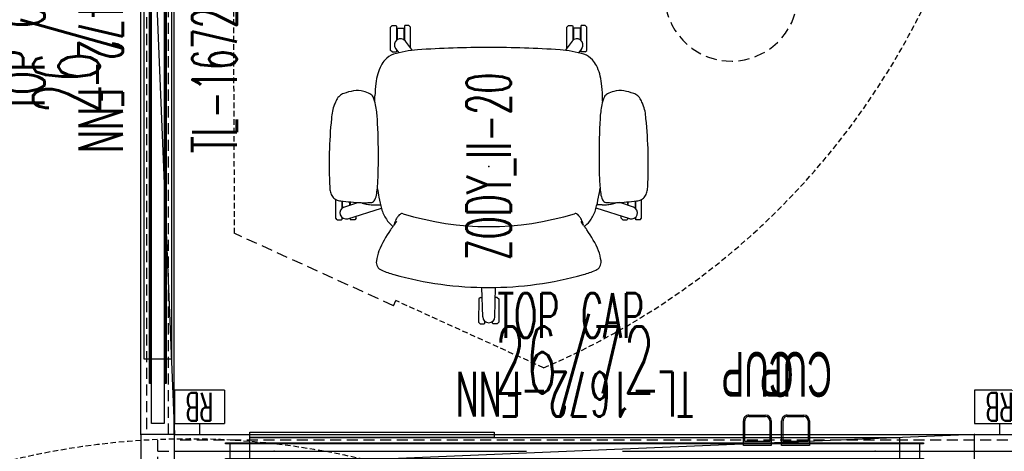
# Model space of a CAD drawing. Header units: inches. Extents: x -44 to 557, y -127 to 150.
# Tile 12 of 250: x 3 to 92, y 13 to 52. Entities that reach past the tile are written whole.
import ezdxf
from ezdxf.enums import TextEntityAlignment as Align

# ---------------------------------------------------------------- set-up
doc = ezdxf.new("R2010")
doc.units = ezdxf.units.IN
doc.header["$MEASUREMENT"] = 0
doc.linetypes.add('DASHEDX2', pattern=[1.5, 1, -0.5])
for name, color, linetype in [('A-FURN-P-COMP', 86, 'Continuous'), ('A-FURN-P-COMP-TEXT2', 86, 'Continuous'), ('A-FURN-P-PNLS', 5, 'Continuous'), ('A-FURN-P-PNLS-ACCESS', 4, 'Continuous'), ('A-FURN-P-PNLS-CON', 104, 'Continuous'), ('A-FURN-P-PNLS-CON-SYMBOL', 104, 'Continuous'), ('A-FURN-P-PNLS-CON-TEXT2', 104, 'Continuous'), ('A-FURN-P-PNLS-CON-TEXT3', 104, 'Continuous'), ('A-FURN-P-PNLS-POWR', 230, 'Continuous'), ('A-FURN-P-PNLS-TEXT2', 5, 'Continuous'), ('A-FURN-P-PNLS-TEXT3', 4, 'Continuous'), ('A-FURN-P-PNLS-TEXT4', 4, 'Continuous'), ('A-FURN-P-SEAT', 12, 'Continuous'), ('A-FURN-P-SEAT-TEXT2', 12, 'Continuous'), ('A-FURN-P-TABLE', 3, 'Continuous'), ('A-FURN-P-TABLE-SWING', 3, 'Continuous'), ('A-FURN-P-TEXT_UTEXT', 7, 'Continuous'), ('A-FURN-P-WKSF-ACC', 202, 'Continuous'), ('PSATTR', 7, 'Continuous')]:
    doc.layers.add(name, color=color, linetype=linetype)
doc.styles.add('0', font='TXT.SHX')
doc.styles.add('CAD_FNT', font='TXT.SHX', dxfattribs={"width": 0.6})
doc.styles.add('PMSymText', font='txt.shx', dxfattribs={"width": 0.65})
doc.styles.get("Standard").update_dxf_attribs({"font": 'arial.ttf'})

# ---------------------------------------------------------------- blocks, each defined once
blk = doc.blocks.new('VZFF1-XX72-EBB-2D')
at = {"layer": 'A-FURN-P-PNLS'}
for p, q in [((0, 0), (0, 3)), ((0, 3), (72, 3)), ((72, 0), (72, 3)), ((0, 0), (72, 0))]:
    blk.add_line(p, q, dxfattribs=at)
for p in [(0, 3), (72, 3), (0, 0), (72, 0)]:
    blk.add_point(p, dxfattribs=at)
at = {"layer": 'A-FURN-P-PNLS-ACCESS'}
for p, q in [((4.496, 7), (-0.004, 7)), ((-0.004, 7), (-0.004, 4)), ((4.496, 7), (4.496, 4)), ((-0.004, 4), (4.496, 4)), ((2.246, 4), (2.246, 3)), ((69.754, -1), (69.754, 0)), ((67.504, -4), (67.504, -1)), ((72.004, -1), (67.504, -1)), ((72.004, -4), (72.004, -1)), ((67.504, -4), (72.004, -4))]:
    blk.add_line(p, q, dxfattribs=at)
at = {"layer": 'A-FURN-P-PNLS-POWR'}
for p, q in [((0, 1.5), (31.685, 1.5)), ((40.315, 1.5), (72, 1.5))]:
    blk.add_line(p, q, dxfattribs=at)
for p in [(8.95, 1.5), (63.05, 1.5)]:
    blk.add_point(p, dxfattribs=at)
at = {"layer": 'A-FURN-P-PNLS-TEXT2', "style": 'CAD_FNT', "width": 0.55, "flags": 8}
blk.add_attdef('ITEXT2', text='', height=6, dxfattribs=at).set_placement((36, 9.699), align=Align.MIDDLE_CENTER)
at = {"layer": 'A-FURN-P-PNLS-TEXT3', "style": 'CAD_FNT', "width": 0.55, "flags": 8}
blk.add_attdef('ITEXT3', text='', height=2.5, dxfattribs=at).set_placement((69.754, -2.5), align=Align.MIDDLE_CENTER)
at = {"layer": 'A-FURN-P-PNLS-TEXT4', "style": 'CAD_FNT', "width": 0.55, "flags": 8}
blk.add_attdef('ITEXT4', text='', height=2.5, rotation=180, dxfattribs=at).set_placement((2.246, 5.5), align=Align.MIDDLE_CENTER)
at = {"layer": 'A-FURN-P-TEXT_UTEXT', "style": 'PMSymText', "width": 0.65, "flags": 8}
for tag, p in [('PSUT1', (35.703, -10)), ('PSUT3', (35.703, -22))]:
    blk.add_attdef(tag, text='', height=4, dxfattribs=at).set_placement(p, align=Align.CENTER)
at = {"layer": 'A-FURN-P-TEXT_UTEXT', "style": 'PMSymText', "width": 0.65}
blk.add_attdef('PSUT2', text='', height=4, dxfattribs=at).set_placement((35.703, -16), align=Align.CENTER)
at = {"layer": 'PSATTR', "flags": 1}
for tag in ['PSON', 'PSMC', 'PSDH', 'PSPN', 'PSQT', 'PSEC', 'PST5', 'PST4', 'PST3', 'PST2', 'PST1']:
    blk.add_attdef(tag, text='', height=1, dxfattribs=at).set_placement((0, 0), align=Align.TOP_CENTER)
blk = doc.blocks.new('VZFF1-XX72-BN-2D')
at = {"layer": 'A-FURN-P-PNLS'}
for p, q in [((0, 0), (0, 3)), ((0, 3), (72, 3)), ((72, 0), (72, 3)), ((0, 0), (72, 0))]:
    blk.add_line(p, q, dxfattribs=at)
for p in [(0, 3), (72, 3), (0, 0), (72, 0)]:
    blk.add_point(p, dxfattribs=at)
at = {"layer": 'A-FURN-P-PNLS-ACCESS'}
for p, q in [((69.754, -1), (69.754, 0)), ((67.504, -4), (67.504, -1)), ((72.004, -1), (67.504, -1)), ((72.004, -4), (72.004, -1)), ((67.504, -4), (72.004, -4))]:
    blk.add_line(p, q, dxfattribs=at)
at = {"layer": 'A-FURN-P-PNLS-TEXT2', "style": 'CAD_FNT', "width": 0.55, "flags": 8}
blk.add_attdef('ITEXT2', text='', height=6, dxfattribs=at).set_placement((36, 9.699), align=Align.MIDDLE_CENTER)
at = {"layer": 'A-FURN-P-PNLS-TEXT3', "style": 'CAD_FNT', "width": 0.55, "flags": 8}
blk.add_attdef('ITEXT3', text='', height=2.5, dxfattribs=at).set_placement((69.754, -2.5), align=Align.MIDDLE_CENTER)
at = {"layer": 'A-FURN-P-TEXT_UTEXT', "style": 'PMSymText', "width": 0.65, "flags": 8}
for tag, p in [('PSUT1', (35.702, -10)), ('PSUT3', (35.702, -22))]:
    blk.add_attdef(tag, text='', height=4, dxfattribs=at).set_placement(p, align=Align.CENTER)
at = {"layer": 'A-FURN-P-TEXT_UTEXT', "style": 'PMSymText', "width": 0.65}
blk.add_attdef('PSUT2', text='', height=4, dxfattribs=at).set_placement((35.702, -16), align=Align.CENTER)
at = {"layer": 'PSATTR', "flags": 1}
for tag in ['PSON', 'PSMC', 'PSDH', 'PSPN', 'PSQT', 'PSEC', 'PST5', 'PST4', 'PST3', 'PST2', 'PST1']:
    blk.add_attdef(tag, text='', height=1, dxfattribs=at).set_placement((0, 0), align=Align.TOP_CENTER)
blk = doc.blocks.new('VZTI-XX72-NN-2D')
at = {"layer": 'A-FURN-P-PNLS', "linetype": 'DASHEDX2'}
blk.add_line((0, 0.5), (72, 0.5), dxfattribs=at)
at = {"layer": 'A-FURN-P-PNLS'}
for p in [(0, 0), (72, 0)]:
    blk.add_point(p, dxfattribs=at)
at = {"layer": 'A-FURN-P-PNLS-TEXT2', "style": 'CAD_FNT', "width": 0.55, "flags": 8}
blk.add_attdef('ITEXT2', text='', height=4, dxfattribs=at).set_placement((36, -1.625), align=Align.TOP_CENTER)
at = {"layer": 'A-FURN-P-TEXT_UTEXT', "style": 'PMSymText', "width": 0.65, "flags": 8}
for tag, p in [('PSUT1', (34.989, -11.626)), ('PSUT3', (34.989, -23.626))]:
    blk.add_attdef(tag, text='', height=4, dxfattribs=at).set_placement(p, align=Align.CENTER)
at = {"layer": 'A-FURN-P-TEXT_UTEXT', "style": 'PMSymText', "width": 0.65}
blk.add_attdef('PSUT2', text='', height=4, dxfattribs=at).set_placement((34.989, -17.626), align=Align.CENTER)
at = {"layer": 'PSATTR', "flags": 1}
for tag in ['PSON', 'PSMC', 'PSDH', 'PSPN', 'PSQT', 'PSEC', 'PST5', 'PST4', 'PST3', 'PST2', 'PST1']:
    blk.add_attdef(tag, text='', height=1, dxfattribs=at).set_placement((0, 0), align=Align.TOP_CENTER)
blk = doc.blocks.new('VZCT-XX00-P-2D')
at = {"layer": 'A-FURN-P-PNLS-CON'}
for p, q in [((0, 0), (0, 3)), ((0, 3), (3, 3)), ((3, 0), (3, 3)), ((0, 0), (3, 0))]:
    blk.add_line(p, q, dxfattribs=at)
at = {"layer": 'A-FURN-P-PNLS-CON', "linetype": 'DASHEDX2'}
for p, q in [((0, 1.5), (3, 1.5)), ((1.5, 1.5), (1.5, 0))]:
    blk.add_line(p, q, dxfattribs=at)
at = {"layer": 'A-FURN-P-PNLS-CON'}
for p in [(0, 3), (3, 3), (0, 0), (3, 0)]:
    blk.add_point(p, dxfattribs=at)
at = {"layer": 'A-FURN-P-PNLS-CON-SYMBOL'}
for p, q in [((-2.137, 37.341), (-7.28, 32.198)), ((5.137, 37.341), (-2.137, 37.341)), ((10.28, 32.198), (5.137, 37.341)), ((-7.28, 32.198), (-7.28, 24.924)), ((10.28, 24.924), (10.28, 32.198)), ((-7.28, 28.561), (10.28, 28.561)), ((-7.28, 24.924), (-2.137, 19.78)), ((5.137, 19.78), (10.28, 24.924)), ((-2.137, 19.78), (5.137, 19.78))]:
    blk.add_line(p, q, dxfattribs=at)
at = {"layer": 'A-FURN-P-PNLS-CON-TEXT2', "style": 'CAD_FNT', "width": 0.55, "flags": 8}
blk.add_attdef('ITEXT2', text='', height=4, dxfattribs=at).set_placement((1.5, 31.561), align=Align.MIDDLE_CENTER)
at = {"layer": 'A-FURN-P-PNLS-CON-TEXT3', "style": 'CAD_FNT', "width": 0.55, "flags": 8}
blk.add_attdef('ITEXT3', text='', height=4, dxfattribs=at).set_placement((1.5, 25.561), align=Align.MIDDLE_CENTER)
at = {"layer": 'A-FURN-P-TEXT_UTEXT', "style": 'PMSymText', "width": 0.65, "flags": 8}
for tag, p in [('PSUT1', (1.5, -7.297)), ('PSUT3', (1.5, -19.297))]:
    blk.add_attdef(tag, text='', height=4, dxfattribs=at).set_placement(p, align=Align.CENTER)
at = {"layer": 'A-FURN-P-TEXT_UTEXT', "style": 'PMSymText', "width": 0.65}
blk.add_attdef('PSUT2', text='', height=4, dxfattribs=at).set_placement((1.5, -13.297), align=Align.CENTER)
at = {"layer": 'PSATTR', "flags": 1}
for tag in ['PSON', 'PSMC', 'PSDH', 'PSPN', 'PSQT', 'PSEC', 'PST5', 'PST4', 'PST3', 'PST2', 'PST1']:
    blk.add_attdef(tag, text='', height=1, dxfattribs=at).set_placement((0, 0), align=Align.TOP_CENTER)
blk = doc.blocks.new('VZCC-0072-X-2D')
at = {"layer": 'A-FURN-P-PNLS'}
blk.add_line((72, 3), (0, 0), dxfattribs=at)
for p in [(0, 3), (72, 3), (0, 0), (72, 0)]:
    blk.add_point(p, dxfattribs=at)
at = {"layer": 'A-FURN-P-PNLS-TEXT2', "style": '0', "width": 0.55, "flags": 8}
blk.add_attdef('ITEXT2', text='', height=4, dxfattribs=at).set_placement((35.641, 10.508), align=Align.BOTTOM_CENTER)
at = {"layer": 'A-FURN-P-TEXT_UTEXT', "style": 'PMSymText', "width": 0.65, "flags": 8}
for tag, p in [('PSUT1', (34.989, -7.297)), ('PSUT3', (34.989, -19.297))]:
    blk.add_attdef(tag, text='', height=4, dxfattribs=at).set_placement(p, align=Align.CENTER)
at = {"layer": 'A-FURN-P-TEXT_UTEXT', "style": 'PMSymText', "width": 0.65}
blk.add_attdef('PSUT2', text='', height=4, dxfattribs=at).set_placement((34.989, -13.297), align=Align.CENTER)
at = {"layer": 'PSATTR', "flags": 1}
for tag in ['PSON', 'PSMC', 'PSDH', 'PSPN', 'PSQT', 'PSEC', 'PST5', 'PST4', 'PST3', 'PST2', 'PST1']:
    blk.add_attdef(tag, text='', height=1, dxfattribs=at).set_placement((0, 0), align=Align.TOP_CENTER)
blk = doc.blocks.new('STUC-XX72-FRZ-2D')
at = {"layer": 'A-FURN-P-WKSF-ACC'}
for p, q in [((4.597, -0.753), (67.403, -0.753)), ((4.597, -0.842), (4.597, -0.753)), ((67.403, -0.842), (4.597, -0.842)), ((6.763, -0.264), (65.237, -0.264)), ((6.763, -2.736), (6.763, -0.264)), ((65.237, -0.264), (65.237, -2.736)), ((67.403, -0.753), (67.403, -0.842)), ((1, -0.924), (71, -0.924)), ((1, -2.076), (1, -0.924)), ((71, -0.924), (71, -2.076)), ((71, -2.076), (1, -2.076)), ((4.597, -2.158), (67.403, -2.158)), ((4.597, -2.247), (4.597, -2.158)), ((67.403, -2.247), (4.597, -2.247)), ((67.403, -2.158), (67.403, -2.247)), ((65.237, -2.736), (6.763, -2.736))]:
    blk.add_line(p, q, dxfattribs=at)
at = {"layer": 'A-FURN-P-WKSF-ACC', "linetype": 'DASHEDX2'}
for p in [(0, 0), (72, 0), (0, -3), (72, -3)]:
    blk.add_point(p, dxfattribs=at)
at = {"layer": 'A-FURN-P-COMP-TEXT2', "style": '0', "width": 0.55, "flags": 8}
blk.add_attdef('ITEXT2', text='', height=4, dxfattribs=at).set_placement((29.623, -5.658), align=Align.MIDDLE_CENTER)
at = {"layer": 'A-FURN-P-TEXT_UTEXT', "style": 'PMSymText', "width": 0.65, "flags": 8}
for tag, p in [('PSUT1', (34.988, -13.738)), ('PSUT3', (34.988, -25.738))]:
    blk.add_attdef(tag, text='', height=4, dxfattribs=at).set_placement(p, align=Align.CENTER)
at = {"layer": 'A-FURN-P-TEXT_UTEXT', "style": 'PMSymText', "width": 0.65}
blk.add_attdef('PSUT2', text='', height=4, dxfattribs=at).set_placement((34.988, -19.738), align=Align.CENTER)
at = {"layer": 'PSATTR', "flags": 1}
for tag in ['PSON', 'PSMC', 'PSDH', 'PSPN', 'PSQT', 'PSEC', 'PST5', 'PST4', 'PST3', 'PST2', 'PST1']:
    blk.add_attdef(tag, text='', height=1, dxfattribs=at).set_placement((0, 0), align=Align.TOP_CENTER)
blk = doc.blocks.new('STUC-XX72-PNZ-2D')
at = {"layer": 'A-FURN-P-WKSF-ACC'}
for p, q in [((4.597, -0.753), (67.403, -0.753)), ((4.597, -0.842), (4.597, -0.753)), ((67.403, -0.842), (4.597, -0.842)), ((4.974, -0.842), (4.974, -2.158)), ((6.763, -0.264), (65.237, -0.264)), ((6.763, -2.736), (6.763, -0.264)), ((65.237, -0.264), (65.237, -2.736)), ((67.026, -0.842), (67.026, -2.158)), ((67.403, -0.753), (67.403, -0.842)), ((4.597, -2.158), (67.403, -2.158)), ((4.597, -2.247), (4.597, -2.158)), ((67.403, -2.247), (4.597, -2.247)), ((67.403, -2.158), (67.403, -2.247)), ((65.237, -2.736), (6.763, -2.736))]:
    blk.add_line(p, q, dxfattribs=at)
at = {"layer": 'A-FURN-P-WKSF-ACC', "linetype": 'DASHEDX2'}
for p in [(0, 0), (72, 0), (0, -3), (72, -3)]:
    blk.add_point(p, dxfattribs=at)
at = {"layer": 'A-FURN-P-COMP-TEXT2', "style": '0', "width": 0.55, "flags": 8}
blk.add_attdef('ITEXT2', text='', height=4, dxfattribs=at).set_placement((29.623, -5.658), align=Align.MIDDLE_CENTER)
at = {"layer": 'A-FURN-P-TEXT_UTEXT', "style": 'PMSymText', "width": 0.65, "flags": 8}
for tag, p in [('PSUT1', (34.991, -13.738)), ('PSUT3', (34.991, -25.738))]:
    blk.add_attdef(tag, text='', height=4, dxfattribs=at).set_placement(p, align=Align.CENTER)
at = {"layer": 'A-FURN-P-TEXT_UTEXT', "style": 'PMSymText', "width": 0.65}
blk.add_attdef('PSUT2', text='', height=4, dxfattribs=at).set_placement((34.991, -19.738), align=Align.CENTER)
at = {"layer": 'PSATTR', "flags": 1}
for tag in ['PSON', 'PSMC', 'PSDH', 'PSPN', 'PSQT', 'PSEC', 'PST5', 'PST4', 'PST3', 'PST2', 'PST1']:
    blk.add_attdef(tag, text='', height=1, dxfattribs=at).set_placement((0, 0), align=Align.TOP_CENTER)
blk = doc.blocks.new('KUTC-0000-H-2D')
at = {"layer": 'A-FURN-P-COMP'}
for p, q in [((0, 0.214), (2.5, 0.214)), ((0, -2), (0, 0.214)), ((2.5, 0.214), (2.5, -2)), ((0.125, -0.125), (2.375, -0.125)), ((0.125, -2), (0.125, -0.125)), ((2.375, -0.125), (2.375, -2)), ((2, -2.375), (0.5, -2.375)), ((2, -2.5), (0.5, -2.5))]:
    blk.add_line(p, q, dxfattribs=at)
for centre, radius, start, end in [((0.5, -2), 0.5, 180, 270), ((0.5, -2), 0.375, 180, 270), ((2, -2), 0.5, 270, 0), ((2, -2), 0.375, 270, 0)]:
    blk.add_arc(centre, radius, start, end, dxfattribs=at)
for p in [(0, 0), (2.5, 0)]:
    blk.add_point(p, dxfattribs=at)
at = {"layer": 'A-FURN-P-COMP-TEXT2', "width": 0.55, "flags": 8}
blk.add_attdef('ITEXT2', text='', height=4, dxfattribs=at).set_placement((1.222, -6.16), align=Align.MIDDLE_CENTER)
at = {"layer": 'A-FURN-P-TEXT_UTEXT', "style": 'PMSymText', "width": 0.65, "flags": 8}
for tag, p in [('PSUT1', (1.222, -15.346)), ('PSUT3', (1.222, -27.346))]:
    blk.add_attdef(tag, text='', height=4, dxfattribs=at).set_placement(p, align=Align.CENTER)
at = {"layer": 'A-FURN-P-TEXT_UTEXT', "style": 'PMSymText', "width": 0.65}
blk.add_attdef('PSUT2', text='', height=4, dxfattribs=at).set_placement((1.222, -21.346), align=Align.CENTER)
at = {"layer": 'PSATTR', "flags": 1}
for tag in ['PSON', 'PSMC', 'PSDH', 'PSPN', 'PSQT', 'PSEC', 'PST5', 'PST4', 'PST3', 'PST2', 'PST1']:
    blk.add_attdef(tag, text='', height=1, dxfattribs=at).set_placement((0, 0), align=Align.TOP_CENTER)
blk = doc.blocks.new('ATWT-0254-ZRN-2D')
at = {"layer": 'A-FURN-P-TABLE-SWING', "linetype": 'DASHEDX2', "ltscale": 0.5}
blk.add_arc((1.31, -2.357), 67.628, 24.19884, 247.14298, dxfattribs=at)
at = {"layer": 'A-FURN-P-TEXT_UTEXT', "style": 'PMSymText', "width": 0.65, "flags": 8}
for tag, p in [('PSUT1', (0.13, -70.68)), ('PSUT3', (0.13, -82.68))]:
    blk.add_attdef(tag, text='', height=4, dxfattribs=at).set_placement(p, align=Align.CENTER)
at = {"layer": 'A-FURN-P-TEXT_UTEXT', "style": 'PMSymText', "width": 0.65}
blk.add_attdef('PSUT2', text='', height=4, dxfattribs=at).set_placement((0.13, -76.68), align=Align.CENTER)
at = {"layer": 'PSATTR', "flags": 1}
for tag in ['PSON', 'PSMC', 'PSDH', 'PSPN', 'PSQT', 'PSEC', 'PST5', 'PST4', 'PST3', 'PST2', 'PST1']:
    blk.add_attdef(tag, text='', height=1, dxfattribs=at).set_placement((0, 0), align=Align.TOP_CENTER)
blk = doc.blocks.new('ATWT-0254-ZLN-2D')
at = {"layer": 'A-FURN-P-TABLE-SWING', "linetype": 'DASHEDX2', "ltscale": 0.5}
for p, q in [((-3.091, -1.096), (-2.88, -52.59)), ((24.958, -64.675), (11.661, -58.64))]:
    blk.add_line(p, q, dxfattribs=at)
at = {"layer": 'A-FURN-P-TABLE-SWING', "linetype": 'DASHEDX2'}
for q in [(-2.88, -52.59), (11.661, -58.64)]:
    blk.add_line((11.454, -59.095), q, dxfattribs=at)
at = {"layer": 'A-FURN-P-TABLE-SWING', "linetype": 'DASHEDX2', "ltscale": 0.5}
blk.add_arc((-1.565, -2.465), 67.628, 293.09108, 156.03522, dxfattribs=at)
at = {"layer": 'A-FURN-P-TEXT_UTEXT', "style": 'PMSymText', "width": 0.65, "flags": 8}
for tag, p in [('PSUT1', (-0.406, -70.681)), ('PSUT3', (-0.406, -82.681))]:
    blk.add_attdef(tag, text='', height=4, dxfattribs=at).set_placement(p, align=Align.CENTER)
at = {"layer": 'A-FURN-P-TEXT_UTEXT', "style": 'PMSymText', "width": 0.65}
blk.add_attdef('PSUT2', text='', height=4, dxfattribs=at).set_placement((-0.406, -76.681), align=Align.CENTER)
at = {"layer": 'PSATTR', "flags": 1}
for tag in ['PSON', 'PSMC', 'PSDH', 'PSPN', 'PSQT', 'PSEC', 'PST5', 'PST4', 'PST3', 'PST2', 'PST1']:
    blk.add_attdef(tag, text='', height=1, dxfattribs=at).set_placement((0, 0), align=Align.TOP_CENTER)
blk = doc.blocks.new('ATTM-2230-NH-2D')
at = {"layer": 'A-FURN-P-COMP'}
for p, q in [((0, 0.235), (22, 0.235)), ((0, -0.235), (0, 0.235)), ((22, 0.235), (22, -0.235)), ((22, -0.235), (0, -0.235))]:
    blk.add_line(p, q, dxfattribs=at)
for p in [(0, 0), (22, 0)]:
    blk.add_point(p, dxfattribs=at)
at = {"layer": 'A-FURN-P-TEXT_UTEXT', "style": 'PMSymText', "width": 0.65, "flags": 8}
for tag, p in [('PSUT1', (9.993, -12.277)), ('PSUT3', (9.993, -24.277))]:
    blk.add_attdef(tag, text='', height=4, dxfattribs=at).set_placement(p, align=Align.CENTER)
at = {"layer": 'A-FURN-P-TEXT_UTEXT', "style": 'PMSymText', "width": 0.65}
blk.add_attdef('PSUT2', text='', height=4, dxfattribs=at).set_placement((9.993, -18.277), align=Align.CENTER)
at = {"layer": 'PSATTR', "flags": 1}
for tag in ['PSON', 'PSMC', 'PSDH', 'PSPN', 'PSQT', 'PSEC', 'PST5', 'PST4', 'PST3', 'PST2', 'PST1']:
    blk.add_attdef(tag, text='', height=1, dxfattribs=at).set_placement((0, 0), align=Align.TOP_CENTER)
blk = doc.blocks.new('ATTR-1301-L-2D')
at = {"layer": 'A-FURN-P-TABLE', "linetype": 'DASHEDX2'}
for p, q in [((-0.76, 0.1), (-0.76, -1.123)), ((1.304, 0.1), (1.304, -1.13))]:
    blk.add_line(p, q, dxfattribs=at)
for centre, radius, start, end in [((0.272, 0.1), 1.032, 0, 180), ((0.25, -7.033), 5.996, 99.69736, 79.87611)]:
    blk.add_arc(centre, radius, start, end, dxfattribs=at)
at = {"layer": 'A-FURN-P-TEXT_UTEXT', "style": 'PMSymText', "width": 0.65, "flags": 8}
for tag, p in [('PSUT1', (0.25, -19.029)), ('PSUT3', (0.25, -31.029))]:
    blk.add_attdef(tag, text='', height=4, dxfattribs=at).set_placement(p, align=Align.CENTER)
at = {"layer": 'A-FURN-P-TEXT_UTEXT', "style": 'PMSymText', "width": 0.65}
blk.add_attdef('PSUT2', text='', height=4, dxfattribs=at).set_placement((0.25, -25.029), align=Align.CENTER)
at = {"layer": 'PSATTR', "flags": 1}
for tag in ['PSON', 'PSMC', 'PSDH', 'PSPN', 'PSQT', 'PSEC', 'PST5', 'PST4', 'PST3', 'PST2', 'PST1']:
    blk.add_attdef(tag, text='', height=1, dxfattribs=at).set_placement((0, 0), align=Align.TOP_CENTER)
blk = doc.blocks.new('S2T-XX-ARM47-2D')
at = {"layer": 'A-FURN-P-SEAT'}
for p, q in [((-4.8, 13.639), (-4.659, 13.745)), ((-4.8, 13.639), (-4.8, 13.256)), ((-4.659, 13.745), (-2.972, 13.745)), ((-4.8, 13.256), (-4.76, 13.216)), ((-4.8, 12.442), (-4.76, 12.482)), ((-4.8, 12.059), (-4.8, 12.442)), ((-4.575, 13.216), (-4.76, 13.216)), ((-4.626, 12.482), (-4.76, 12.482)), ((-4.691, 12.689), (-3.736, 9.662)), ((-4.608, 13.176), (-4.632, 13.176)), ((-4.632, 13.176), (-4.632, 13.142)), ((-3.109, 13.216), (-3.778, 13.216)), ((-3.114, 13.176), (-3.744, 13.176)), ((-3.666, 13.029), (-3.233, 11.786)), ((-3.181, 12.522), (-3.489, 12.522)), ((-3.184, 12.482), (-3.475, 12.482)), ((-4.659, 11.934), (-4.8, 12.059)), ((-4.659, 11.934), (-4.453, 11.934)), ((-3.285, 11.934), (-3.225, 11.934)), ((-3.457, 10.214), (-3.454, 9.736)), ((5.868, 10.254), (6.354, 10.234)), ((10.613, 8.38), (10.213, 8.094)), ((10.294, 8.691), (10.434, 8.841)), ((10.294, 8.691), (10.294, 8.33)), ((10.294, 8.33), (10.334, 8.29)), ((10.486, 8.29), (10.334, 8.29)), ((10.434, 8.841), (12.516, 8.841)), ((12.616, 8.29), (11.346, 8.29)), ((12.425, 8.236), (11.386, 8.236)), ((12.425, 8.236), (12.425, 7.635)), ((12.516, 8.841), (12.656, 8.691)), ((12.656, 8.33), (12.616, 8.29)), ((12.656, 8.691), (12.656, 8.33)), ((11.259, 7.504), (10.436, 6.888)), ((12.616, 7.581), (11.342, 7.581)), ((12.425, 7.635), (11.383, 7.635)), ((12.516, 7.03), (12.656, 7.18)), ((12.656, 7.541), (12.616, 7.581)), ((12.656, 7.18), (12.656, 7.541)), ((10.626, 7.03), (12.516, 7.03)), ((-13.988, 0.908), (-14.128, 0.758)), ((-11.906, 0.903), (-13.988, 0.908)), ((-11.766, 0.753), (-11.906, 0.903)), ((-14.128, 0.758), (-14.128, 0.394)), ((-14.128, 0.394), (-14.088, 0.354)), ((-14.088, 0.354), (-13.904, 0.354)), ((-13.96, 0.315), (-13.941, 0.315)), ((-13.96, 0.315), (-13.96, 0.288)), ((-13.504, 0.535), (-10.866, 0.617)), ((-11.766, 0.753), (-11.766, 0.589)), ((-14.128, -0.394), (-14.088, -0.354)), ((-14.128, -0.758), (-14.128, -0.394)), ((-13.988, -0.908), (-14.128, -0.758)), ((-14.088, -0.354), (-13.904, -0.354)), ((-13.504, -0.554), (-10.866, -0.62)), ((-11.766, -0.753), (-11.906, -0.903)), ((-11.766, -0.753), (-11.766, -0.598)), ((-11.906, -0.903), (-13.988, -0.908)), ((11.259, -7.504), (10.436, -6.888)), ((10.626, -7.03), (12.516, -7.03)), ((12.516, -7.03), (12.656, -7.18)), ((12.616, -7.581), (11.342, -7.581)), ((12.425, -7.635), (11.383, -7.635)), ((12.425, -8.236), (12.425, -7.635)), ((12.656, -7.541), (12.616, -7.581)), ((12.656, -7.18), (12.656, -7.541)), ((10.613, -8.38), (10.213, -8.094)), ((10.294, -8.33), (10.334, -8.29)), ((10.294, -8.691), (10.294, -8.33)), ((10.294, -8.691), (10.434, -8.841)), ((10.486, -8.29), (10.334, -8.29)), ((10.434, -8.841), (12.516, -8.841)), ((12.616, -8.29), (11.346, -8.29)), ((12.425, -8.236), (11.386, -8.236)), ((12.516, -8.841), (12.656, -8.691)), ((12.656, -8.33), (12.616, -8.29)), ((12.656, -8.691), (12.656, -8.33)), ((-4.691, -12.689), (-3.736, -9.662)), ((-3.457, -10.214), (-3.454, -9.736)), ((5.868, -10.254), (6.354, -10.234)), ((-4.659, -11.934), (-4.8, -12.059)), ((-4.8, -12.059), (-4.8, -12.442)), ((-4.659, -11.934), (-4.453, -11.934)), ((-3.666, -13.029), (-3.233, -11.786)), ((-3.238, -11.934), (-3.225, -11.934)), ((-4.8, -12.442), (-4.76, -12.482)), ((-4.8, -13.256), (-4.76, -13.216)), ((-4.8, -13.639), (-4.8, -13.256)), ((-4.626, -12.482), (-4.76, -12.482)), ((-4.575, -13.216), (-4.76, -13.216)), ((-4.632, -13.176), (-4.632, -13.142)), ((-4.608, -13.176), (-4.632, -13.176)), ((-3.109, -13.216), (-3.778, -13.216)), ((-3.114, -13.176), (-3.744, -13.176)), ((-3.181, -12.522), (-3.489, -12.522)), ((-3.184, -12.482), (-3.475, -12.482)), ((-4.8, -13.639), (-4.659, -13.745)), ((-4.659, -13.745), (-2.972, -13.745))]:
    blk.add_line(p, q, dxfattribs=at)
for centre, radius, start, end in [((-1.926, 12.874), 1.415, 105.56026, 122.96233), ((-1.762, 12.286), 2.025, 92.9232, 105.56026), ((0.199, -26.113), 40.475, 84.17891, 92.9232), ((-4.176, 12.852), 0.54, 19.19273, 197.52851), ((19.638, 10.521), 22.906, 173.00599, 177.5478), ((-1.694, 13.138), 1.414, 154.38639, 173.00599), ((-2.279, 13.419), 0.765, 122.96233, 154.38639), ((4.118, 10.236), 3.921, 68.02303, 87.28412), ((1.911, 5.065), 9.543, 64.68784, 67.35355), ((5.547, 12.753), 1.038, 39.32657, 64.68784), ((5.389, 12.623), 1.243, 20.1175, 39.32657), ((1.21, 11.093), 5.693, 10.87396, 20.1175), ((4.968, 11.815), 1.866, 342.43079, 10.87396), ((0.037, 10.272), 3.494, 172.68577, 180.9528), ((17.384, 8.045), 20.984, 171.51802, 172.68577), ((-2.685, 11.038), 0.693, 150.79162, 171.51802), ((-2.193, 10.763), 1.256, 147.24432, 150.79162), ((7.783, 11.148), 11.038, 179.67998, 183.19227), ((4.601, 11.165), 7.855, 177.5478, 179.67998), ((5.984, 10.938), 0.599, 298.25288, 334.9977), ((2.277, 12.667), 4.69, 334.9977, 342.43079), ((-8.597, 9.328), 0.787, 82.01914, 157.75363), ((-9.187, 5.114), 5.042, 71.30032, 82.01914), ((-11.887, -0.001), 10.791, 54.99878, 66.42287), ((-0.518, -2.008), 12.105, 100.71746, 105.67693), ((-2.755, 10.692), 0.507, 198.38353, 241.93481), ((-2.203, 11.871), 1.808, 244.06995, 262.455), ((0.841, -9.191), 19.417, 98.29134, 100.71746), ((-0.463, 25.011), 15.063, 262.455, 267.89587), ((0.773, 58.646), 48.721, 267.89587, 269.97909), ((0.779, 73.918), 63.993, 269.97909, 273.14587), ((3.765, 19.59), 9.583, 273.14587, 280.66704), ((4.985, 13.112), 2.991, 280.66704, 295.39705), ((6.359, 2.04), 8.195, 82.24154, 90.03475), ((6.502, 3.092), 7.132, 75.26943, 82.24154), ((7.497, 6.876), 3.22, 60.86178, 75.26943), ((-0.008, 5.757), 10.088, 157.45065, 164.0728), ((-3.408, 7.137), 2.462, 122.64001, 141.21521), ((-2.494, 5.709), 4.158, 115.43643, 122.64001), ((-2.958, 6.685), 3.077, 105.67693, 115.43643), ((7.466, 6.82), 3.284, 49.86188, 60.86178), ((8.556, 8.113), 1.593, 16.79689, 49.86188), ((19.901, 0.155), 30.77, 164.21528, 180.28862), ((-11.957, -0.101), 10.913, 53.54868, 54.99878), ((14.365, 35.535), 33.391, 233.54868, 233.98633), ((-1.565, 5.694), 4.803, 141.56863, 142.6171), ((-7.187, 2.399), 6.423, 68.87145, 72.64784), ((-21.518, -13.828), 27.637, 53.12154, 53.98633), ((-5.419, 6.975), 1.517, 60.37057, 68.87145), ((-5.427, 6.961), 1.533, 49.30439, 60.37057), ((-4.846, 7.636), 0.643, 32.41335, 49.30439), ((-4.898, 7.604), 0.703, 20.10606, 32.41335), ((0.419, 5.657), 10.093, 4.32604, 16.79689), ((10.93, 7.938), 0.544, 306.46064, 125.65436), ((20.897, 0), 26.296, 162.94383, 197.05617), ((-4.403, 7.785), 0.177, 335.90821, 20.10606), ((-88.303, -0.088), 99, 0.0507, 3.76782), ((-13.504, -0.01), 0.544, 90, 270), ((19.901, -0.155), 30.77, 179.71138, 195.78472), ((-88.303, 0.088), 99, 356.23218, 359.9493), ((0.419, -5.657), 10.093, 343.20311, 355.67396), ((-4.898, -7.604), 0.703, 327.58665, 339.89394), ((-4.403, -7.785), 0.177, 339.89394, 24.09179), ((10.93, -7.938), 0.544, 234.34564, 53.53936), ((-0.008, -5.757), 10.088, 195.9272, 202.54935), ((-11.887, 0.001), 10.791, 293.57713, 305.00122), ((-11.957, 0.101), 10.913, 305.00122, 306.45132), ((14.365, -35.535), 33.391, 126.01367, 126.45132), ((-1.565, -5.694), 4.803, 217.3829, 218.43137), ((-3.408, -7.137), 2.462, 218.78479, 237.35999), ((-7.187, -2.399), 6.423, 287.35216, 291.12855), ((-21.518, 13.828), 27.637, 306.01367, 306.87846), ((-5.419, -6.975), 1.517, 291.12855, 299.62943), ((-5.427, -6.961), 1.533, 299.62943, 310.69561), ((-4.846, -7.636), 0.643, 310.69561, 327.58665), ((8.556, -8.113), 1.593, 310.13812, 343.20311), ((-8.597, -9.328), 0.787, 202.24637, 277.98086), ((-2.494, -5.709), 4.158, 237.35999, 244.56357), ((-2.958, -6.685), 3.077, 244.56357, 254.32307), ((-0.518, 2.008), 12.105, 254.32307, 259.28254), ((7.497, -6.876), 3.22, 284.73057, 299.13822), ((7.466, -6.82), 3.284, 299.13822, 310.13812), ((-9.187, -5.114), 5.042, 277.98086, 288.69968), ((0.037, -10.272), 3.494, 179.0472, 187.31423), ((7.783, -11.148), 11.038, 176.80773, 180.32002), ((-2.755, -10.692), 0.507, 118.06519, 161.61647), ((-2.203, -11.871), 1.808, 97.545, 115.93005), ((0.841, 9.191), 19.417, 259.28254, 261.70866), ((-0.463, -25.011), 15.063, 92.10413, 97.545), ((0.773, -58.646), 48.721, 90.02091, 92.10413), ((0.779, -73.918), 63.993, 86.85413, 90.02091), ((3.765, -19.59), 9.583, 79.33296, 86.85413), ((4.985, -13.112), 2.991, 64.60295, 79.33296), ((5.984, -10.938), 0.599, 25.0023, 61.74712), ((6.359, -2.04), 8.195, 269.96525, 277.75846), ((6.502, -3.092), 7.132, 277.75846, 284.73057), ((17.384, -8.045), 20.984, 187.31423, 188.48198), ((-2.685, -11.038), 0.693, 188.48198, 209.20838), ((-2.193, -10.763), 1.256, 209.20838, 212.75568), ((4.601, -11.165), 7.855, 180.32002, 182.4522), ((19.638, -10.521), 22.906, 182.4522, 186.99401), ((2.277, -12.667), 4.69, 17.56921, 25.0023), ((4.968, -11.815), 1.866, 349.12604, 17.56921), ((1.21, -11.093), 5.693, 339.8825, 349.12604), ((-4.176, -12.852), 0.54, 162.47149, 340.80727), ((5.389, -12.623), 1.243, 320.67343, 339.8825), ((-1.694, -13.138), 1.414, 186.99401, 205.61361), ((-2.279, -13.419), 0.765, 205.61361, 237.03767), ((-1.926, -12.874), 1.415, 237.03767, 254.43974), ((0.199, 26.113), 40.475, 267.0768, 275.82109), ((4.118, -10.236), 3.921, 272.71588, 291.97697), ((1.911, -5.065), 9.543, 292.64645, 295.31216), ((5.547, -12.753), 1.038, 295.31216, 320.67343), ((-1.762, -12.286), 2.025, 254.43974, 267.0768)]:
    blk.add_arc(centre, radius, start, end, dxfattribs=at)
blk.add_point((0, 0), dxfattribs=at)
at = {"layer": 'A-FURN-P-SEAT-TEXT2', "style": '0', "width": 0.55, "flags": 8}
blk.add_attdef('ITEXT2', text='', height=4, dxfattribs=at).set_placement((0, 0), align=Align.MIDDLE_CENTER)
at = {"layer": 'A-FURN-P-TEXT_UTEXT', "style": 'PMSymText', "width": 0.65, "flags": 8}
for tag, p in [('PSUT1', (-0.736, -20.363)), ('PSUT3', (-0.736, -32.363))]:
    blk.add_attdef(tag, text='', height=4, dxfattribs=at).set_placement(p, align=Align.CENTER)
at = {"layer": 'A-FURN-P-TEXT_UTEXT', "style": 'PMSymText', "width": 0.65}
blk.add_attdef('PSUT2', text='', height=4, dxfattribs=at).set_placement((-0.736, -26.363), align=Align.CENTER)
at = {"layer": 'PSATTR', "flags": 1}
for tag in ['PSON', 'PSMC', 'PSDH', 'PSPN', 'PSQT', 'PSEC', 'PST5', 'PST4', 'PST3', 'PST2', 'PST1']:
    blk.add_attdef(tag, text='', height=1, dxfattribs=at).set_placement((0, 0), align=Align.TOP_CENTER)

msp = doc.modelspace()

# ---------------------------------------------------------------- block references
for name, p in [('ATWT-0254-ZLN-2D', (25.554, 85.109)), ('ATTM-2230-NH-2D', (24.063, 14.403))]:
    msp.add_blockref(name, p)
ref = msp.add_blockref('VZCC-0072-X-2D', (17.3, 14.433), dxfattribs=dict(rotation=90.00000000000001))
ref.add_attrib('ITEXT2', 'TOP CAP', dxfattribs={"layer": 'A-FURN-P-PNLS-TEXT2', "height": 4, "rotation": 90, "style": '0', "width": 0.55}).set_placement((6.792, 50.074), align=Align.BOTTOM_CENTER)
ref = msp.add_blockref('VZFF1-XX72-BN-2D', (17.267, 14.433), dxfattribs=dict(rotation=90.00000000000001))
ref.add_attrib('ITEXT3', 'RH', dxfattribs={"layer": 'A-FURN-P-PNLS-TEXT3', "height": 2.5, "rotation": 90, "style": 'CAD_FNT', "width": 0.55}).set_placement((19.767, 84.187), align=Align.MIDDLE_CENTER)
ref.add_attrib('ITEXT2', '26/72', dxfattribs={"layer": 'A-FURN-P-PNLS-TEXT2', "height": 6, "rotation": 90, "style": 'CAD_FNT', "width": 0.55}).set_placement((7.569, 50.433), align=Align.MIDDLE_CENTER)
ref = msp.add_blockref('VZTI-XX72-NN-2D', (14.267, 86.433), dxfattribs=dict(rotation=270))
ref.add_attrib('ITEXT2', 'TL-2472-FNN', dxfattribs={"layer": 'A-FURN-P-PNLS-TEXT2', "height": 4, "rotation": 270, "style": 'CAD_FNT', "width": 0.55}).set_placement((12.642, 50.433), align=Align.TOP_CENTER)
ref = msp.add_blockref('STUC-XX72-FRZ-2D', (17.3, 86.433), dxfattribs=dict(rotation=270))
ref.add_attrib('ITEXT2', '16H', dxfattribs={"layer": 'A-FURN-P-COMP-TEXT2', "height": 4, "rotation": 270, "style": '0', "width": 0.55}).set_placement((11.642, 56.81), align=Align.MIDDLE_CENTER)
ref = msp.add_blockref('VZTI-XX72-NN-2D', (17.267, 14.433), dxfattribs=dict(rotation=90.00000000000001))
ref.add_attrib('ITEXT2', 'TL-1672-FNN', dxfattribs={"layer": 'A-FURN-P-PNLS-TEXT2', "height": 4, "rotation": 90, "style": 'CAD_FNT', "width": 0.55}).set_placement((18.892, 50.433), align=Align.TOP_CENTER)
for name, p, rotation in [('ATTR-1301-L-2D', (63.335, 59.736), 33.204804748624), ('ATWT-0254-ZRN-2D', (20.976, -52.281), 270)]:
    msp.add_blockref(name, p, dxfattribs=dict(rotation=rotation))
ref = msp.add_blockref('S2T-XX-ARM47-2D', (45.571, 38.526), dxfattribs=dict(rotation=90.00000000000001))
ref.add_attrib('ITEXT2', 'ZODY_II-20', dxfattribs={"layer": 'A-FURN-P-SEAT-TEXT2', "height": 4, "rotation": 90, "style": '0', "width": 0.55}).set_placement((45.571, 38.526), align=Align.MIDDLE_CENTER)
ref = msp.add_blockref('VZCC-0072-X-2D', (17.3, 11.433))
ref.add_attrib('ITEXT2', 'TOP CAP', dxfattribs={"layer": 'A-FURN-P-PNLS-TEXT2', "height": 4, "style": '0', "width": 0.55}).set_placement((52.941, 21.941), align=Align.BOTTOM_CENTER)
ref = msp.add_blockref('VZCC-0072-X-2D', (89.3, 11.433))
ref.add_attrib('ITEXT2', 'TOP CAP', dxfattribs={"layer": 'A-FURN-P-PNLS-TEXT2', "height": 4, "style": '0', "width": 0.55}).set_placement((124.941, 21.941), align=Align.BOTTOM_CENTER)
ref = msp.add_blockref('VZFF1-XX72-EBB-2D', (17.3, 11.433))
ref.add_attrib('ITEXT4', 'RB', dxfattribs={"layer": 'A-FURN-P-PNLS-TEXT4', "height": 2.5, "rotation": 180, "style": 'CAD_FNT', "width": 0.55}).set_placement((19.545, 16.933), align=Align.MIDDLE_CENTER)
ref.add_attrib('ITEXT3', 'RB', dxfattribs={"layer": 'A-FURN-P-PNLS-TEXT3', "height": 2.5, "style": 'CAD_FNT', "width": 0.55}).set_placement((87.054, 8.933), align=Align.MIDDLE_CENTER)
ref.add_attrib('ITEXT2', '26/72', dxfattribs={"layer": 'A-FURN-P-PNLS-TEXT2', "height": 6, "style": 'CAD_FNT', "width": 0.55}).set_placement((53.3, 21.132), align=Align.MIDDLE_CENTER)
ref = msp.add_blockref('VZFF1-XX72-EBB-2D', (89.3, 11.433))
ref.add_attrib('ITEXT4', 'RB', dxfattribs={"layer": 'A-FURN-P-PNLS-TEXT4', "height": 2.5, "rotation": 180, "style": 'CAD_FNT', "width": 0.55}).set_placement((91.545, 16.933), align=Align.MIDDLE_CENTER)
ref.add_attrib('ITEXT3', 'RB', dxfattribs={"layer": 'A-FURN-P-PNLS-TEXT3', "height": 2.5, "style": 'CAD_FNT', "width": 0.55}).set_placement((159.054, 8.933), align=Align.MIDDLE_CENTER)
ref.add_attrib('ITEXT2', '26/72', dxfattribs={"layer": 'A-FURN-P-PNLS-TEXT2', "height": 6, "style": 'CAD_FNT', "width": 0.55}).set_placement((125.3, 21.132), align=Align.MIDDLE_CENTER)
ref = msp.add_blockref('VZCT-XX00-P-2D', (17.3, 11.433), dxfattribs=dict(rotation=90.00000000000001))
ref.add_attrib('ITEXT2', 'CT26', dxfattribs={"layer": 'A-FURN-P-PNLS-CON-TEXT2', "height": 4, "rotation": 90, "style": 'CAD_FNT', "width": 0.55}).set_placement((-14.261, 12.933), align=Align.MIDDLE_CENTER)
ref.add_attrib('ITEXT3', 'A', dxfattribs={"layer": 'A-FURN-P-PNLS-CON-TEXT3', "height": 4, "rotation": 90, "style": 'CAD_FNT', "width": 0.55}).set_placement((-8.261, 12.933), align=Align.MIDDLE_CENTER)
ref = msp.add_blockref('KUTC-0000-H-2D', (70.985, 13.68), dxfattribs=dict(rotation=180))
ref.add_attrib('ITEXT2', 'CUP', dxfattribs={"layer": 'A-FURN-P-COMP-TEXT2', "height": 4, "rotation": 180, "width": 0.55}).set_placement((69.763, 19.84), align=Align.MIDDLE_CENTER)
ref = msp.add_blockref('KUTC-0000-H-2D', (74.432, 13.68), dxfattribs=dict(rotation=180))
ref.add_attrib('ITEXT2', 'CUP', dxfattribs={"layer": 'A-FURN-P-COMP-TEXT2', "height": 4, "rotation": 180, "width": 0.55}).set_placement((73.21, 19.84), align=Align.MIDDLE_CENTER)
ref = msp.add_blockref('VZTI-XX72-NN-2D', (89.3, 14.433), dxfattribs=dict(rotation=180))
ref.add_attrib('ITEXT2', 'TL-1672-FNN', dxfattribs={"layer": 'A-FURN-P-PNLS-TEXT2', "height": 4, "rotation": 180, "style": 'CAD_FNT', "width": 0.55}).set_placement((53.3, 16.058), align=Align.TOP_CENTER)
ref = msp.add_blockref('VZTI-XX72-NN-2D', (161.3, 14.433), dxfattribs=dict(rotation=180))
ref.add_attrib('ITEXT2', 'TL-1672-FNN', dxfattribs={"layer": 'A-FURN-P-PNLS-TEXT2', "height": 4, "rotation": 180, "style": 'CAD_FNT', "width": 0.55}).set_placement((125.3, 16.058), align=Align.TOP_CENTER)
ref = msp.add_blockref('STUC-XX72-PNZ-2D', (17.3, 14.433))
ref.add_attrib('ITEXT2', '13H', dxfattribs={"layer": 'A-FURN-P-COMP-TEXT2', "height": 4, "style": '0', "width": 0.55}).set_placement((46.922, 8.775), align=Align.MIDDLE_CENTER)
ref = msp.add_blockref('STUC-XX72-PNZ-2D', (89.3, 14.433))
ref.add_attrib('ITEXT2', '13H', dxfattribs={"layer": 'A-FURN-P-COMP-TEXT2', "height": 4, "style": '0', "width": 0.55}).set_placement((118.922, 8.775), align=Align.MIDDLE_CENTER)

doc.saveas('drawing.dxf')
